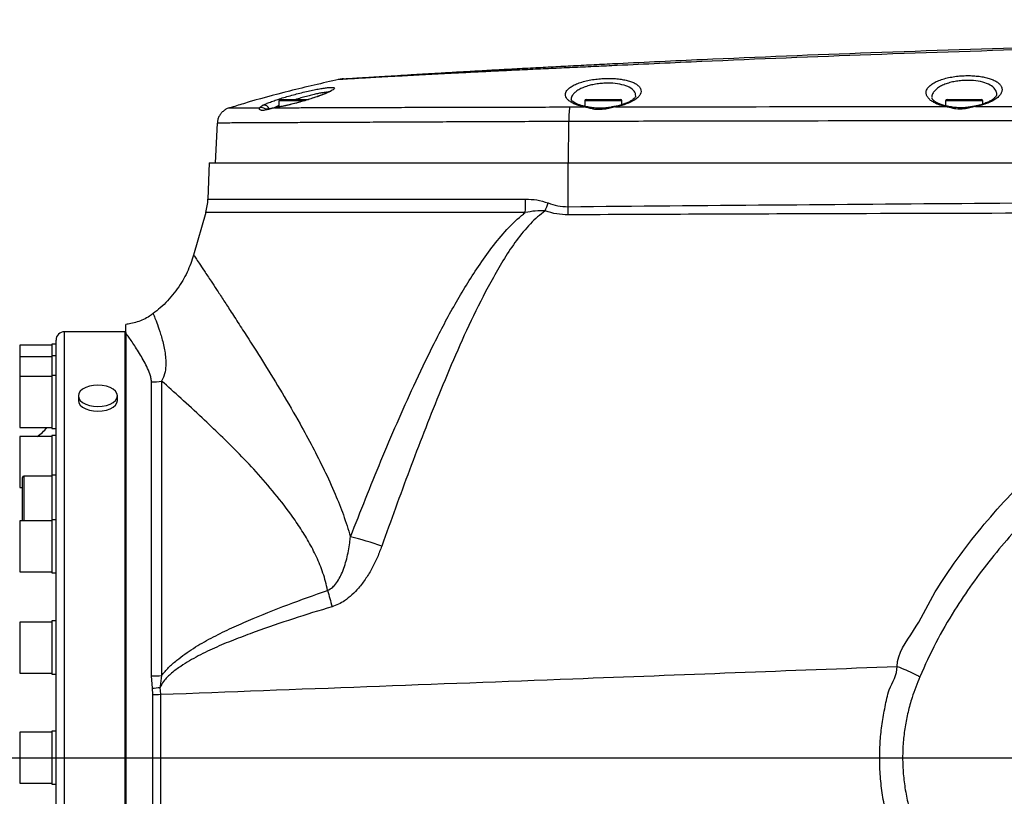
# Model space of a CAD drawing. Extents: x 0 to 16820, y 0 to 11880.
# Tile 61 of 77: x 10203 to 10555, y 6388 to 6666. Entities that reach past the tile are written whole.
import ezdxf

# ---------------------------------------------------------------- set-up
doc = ezdxf.new("R2010")
doc.units = 0
doc.header["$LTSCALE"] = 20
doc.layers.get('0').update_dxf_attribs({"linetype": 'CONTINUOUS'})
doc.styles.add('SLDTEXTSTYLE0', font='TXT', dxfattribs={"width": 0.605})
doc.dimstyles.new('SLDDIMSTYLE0', dxfattribs={"dimtxt": 100, "dimasz": 100, "dimexe": 0, "dimexo": 0.0625, "dimgap": 25, "dimtad": 1, "dimdec": 1, "dimrnd": 1e-09, "dimzin": 12, "dimtxsty": 'SLDTEXTSTYLE0', "dimsah": 1, "dimcen": 0, "dimazin": 3, "dimtfac": 1, "dimtofl": 0, "dimtmove": 0, "dimatfit": 3, "dimtolj": 1, "dimtzin": 12})
doc.dimstyles.new('SLDDIMSTYLE1', dxfattribs={"dimtxt": 100, "dimasz": 100, "dimexe": 0, "dimexo": 0.0625, "dimgap": 25, "dimtad": 1, "dimdec": 4, "dimlfac": 20, "dimzin": 12, "dimtxsty": 'SLDTEXTSTYLE0', "dimsah": 1, "dimcen": 0.09, "dimazin": 3, "dimtfac": 1, "dimtofl": 0, "dimtmove": 0, "dimatfit": 3, "dimtolj": 1, "dimtzin": 12})

# ---------------------------------------------------------------- blocks, each defined once
blk = doc.blocks.new('_D')
at = {"color": 7, "linetype": 'CONTINUOUS'}
for q in [(10380.8, 9036.16), (8366, 6401.82)]:
    blk.add_line((9334.36, 7667.96), q, dxfattribs=at)
blk.add_solid([(9334.36, 7667.96), (9407.03, 7738.27), (9383.2, 7756.5)], dxfattribs=at)
at = {"color": 7, "linetype": 'CONTINUOUS', "insert": (10032.55, 8792.98), "char_height": 100, "attachment_point": 1, "rotation": 52.5905, "style": 'SLDTEXTSTYLE0'}
blk.add_mtext('R1594', dxfattribs=at)
blk = doc.blocks.new('_D_1')
at = {"color": 7, "linetype": 'CONTINUOUS'}
blk.add_line((11867.49, 8642.4), (8366, 6401.82), dxfattribs=at)
blk.add_solid([(11867.49, 8642.4), (11775.17, 8601.13), (11791.34, 8575.86)], dxfattribs=at)
at = {"color": 7, "linetype": 'CONTINUOUS', "insert": (9875.65, 7520.81), "char_height": 100, "attachment_point": 1, "rotation": 32.6149, "style": 'SLDTEXTSTYLE0'}
blk.add_mtext('R4157', dxfattribs=at)
blk = doc.blocks.new('_D_2')
at = {"color": 7, "linetype": 'CONTINUOUS'}
for p, q in [((4232.76, 7130.62), (3693.35, 7225.73)), ((8406, 6401.82), (13110.72, 6401.82))]:
    blk.add_line(p, q, dxfattribs=at)
blk.add_arc((8366, 6401.82), 4714.73, 0, 170, dxfattribs=at)
for points in [[(3722.9, 7220.52), (3756.05, 7316.05), (3726.56, 7321.58)], [(13080.72, 6401.82), (13094.66, 6501.97), (13064.66, 6501.66)]]:
    blk.add_solid(points, dxfattribs=at)
at = {"color": 7, "linetype": 'CONTINUOUS', "insert": (8646.6, 11239.4), "char_height": 100, "attachment_point": 1, "rotation": 355, "style": 'SLDTEXTSTYLE0'}
blk.add_mtext('170°', dxfattribs=at)
blk = doc.blocks.new('_D_3')
at = {"color": 7, "linetype": 'CONTINUOUS'}
for p, q in [((8406, 6401.82), (13085.4, 6401.82)), ((4232.76, 5673.02), (3718.3, 5582.3))]:
    blk.add_line(p, q, dxfattribs=at)
blk.add_arc((8366, 6401.82), 4689.4, 190, 0, dxfattribs=at)
for points in [[(13055.4, 6401.82), (13039.33, 6301.99), (13069.33, 6301.67)], [(3747.84, 5587.51), (3751.51, 5486.46), (3781, 5491.99)]]:
    blk.add_solid(points, dxfattribs=at)
at = {"color": 7, "linetype": 'CONTINUOUS', "insert": (8621.93, 1846.3), "char_height": 100, "attachment_point": 1, "rotation": 5, "style": 'SLDTEXTSTYLE0'}
blk.add_mtext('170°', dxfattribs=at)

msp = doc.modelspace()

# ---------------------------------------------------------------- linework, layer by layer
at = {"color": 7, "linetype": 'CONTINUOUS'}
for p, q in [((10296.3102771, 6637.4197899), (10306.3702298, 6637.4197899)), ((10405.7842208, 6637.4197899), (10418.0541946, 6637.4197899)), ((10534.9620296, 6637.4197899), (10547.2320033, 6637.4197899)), ((10295.8103133, 6636.9197963), (10295.8103133, 6634.7592621)), ((10298.9639951, 6635.4255526), (10298.6156655, 6635.3434472)), ((10299.0878535, 6635.45458), (10298.9647103, 6635.42594)), ((10405.284257, 6636.9197963), (10405.284257, 6635.0013314)), ((10418.5541583, 6635.5676799), (10418.5541583, 6636.9197963)), ((10534.4618274, 6636.9197963), (10534.4618274, 6635.1774631)), ((10547.7319671, 6635.7859372), (10547.7319671, 6636.9197963)), ((10273.7405015, 6629.0089338), (10272.996874, 6614.8197947)), ((10270.8223773, 6614.8197947), (10270.3668786, 6601.777911)), ((10270.8223773, 6614.8197947), (10399.3700458, 6614.8197947)), ((10399.3700458, 6614.8197947), (10692.1804858, 6614.8197947)), ((10269.6042968, 6596.9631521), (10265.2324153, 6581.7164777)), ((10265.3380347, 6581.6872416), (10265.3388692, 6581.6859601)), ((10240.6968785, 6554.3197988), (10218.9969732, 6554.3197988)), ((10240.9969283, 6554.0197937), (10240.6968785, 6554.3197988)), ((10240.6968785, 6249.3197916), (10240.6968785, 6554.3197988)), ((10240.9969283, 6554.0197937), (10240.9969283, 6553.8316666)), ((10240.9969283, 6553.8316666), (10240.9969283, 6246.819794)), ((10214.4969417, 6549.5297907), (10202.9969407, 6549.5297907)), ((10215.9969522, 6549.8947947), (10214.4969417, 6549.8947947)), ((10214.4969417, 6549.8947947), (10214.4969417, 6549.5099871)), ((10214.4969417, 6549.5099871), (10214.4969417, 6545.6488131)), ((10215.9969522, 6252.3197977), (10215.9969522, 6551.3197927)), ((10215.9969522, 6545.6488131), (10214.4969417, 6545.6488131)), ((10214.4969417, 6545.6488131), (10214.4969417, 6538.6682747)), ((10214.4969417, 6545.2838092), (10202.9969407, 6545.2838092)), ((10214.4969417, 6538.3032708), (10202.9969407, 6538.3032708)), ((10215.9969522, 6538.6682747), (10214.4969417, 6538.6682747)), ((10214.4969417, 6538.6682747), (10214.4969417, 6537.1601878)), ((10214.4969417, 6537.1601878), (10214.4969417, 6519.6682735)), ((10223.9969684, 6531.3943921), (10223.9969684, 6529.7170578)), ((10237.9969073, 6529.7170578), (10237.9969073, 6531.3943921)), ((10202.9969407, 6520.0332774), (10214.4969417, 6520.0332774)), ((10214.4969417, 6519.6682735), (10215.9969522, 6519.6682735)), ((10215.9969522, 6517.1247347), (10214.4969417, 6517.1247347)), ((10214.4969417, 6517.1247347), (10214.4969417, 6513.845913)), ((10214.4969417, 6516.7597382), (10202.9969407, 6516.7597382)), ((10214.4969417, 6513.845913), (10214.4969417, 6503.0002965)), ((10203.9969875, 6486.6445063), (10203.9969875, 6502.135299)), ((10214.4969417, 6502.6353), (10204.4969512, 6502.6353)), ((10215.9969522, 6503.0002965), (10214.4969417, 6503.0002965)), ((10214.4969417, 6503.0002965), (10214.4969417, 6487.0095102)), ((10202.9969407, 6498.4897374), (10203.9969875, 6498.4897374)), ((10214.4969417, 6486.6445063), (10202.9969407, 6486.6445063)), ((10215.9969522, 6487.0095102), (10214.4969417, 6487.0095102)), ((10214.4969417, 6487.0095102), (10214.4969417, 6481.4559518)), ((10214.4969417, 6481.4559518), (10214.4969417, 6468.009509)), ((10202.9969407, 6468.3745129), (10214.4969417, 6468.3745129)), ((10214.4969417, 6468.009509), (10215.9969522, 6468.009509)), ((10214.4969417, 6450.3973535), (10202.9969407, 6450.3973535)), ((10215.9969522, 6450.7623537), (10214.4969417, 6450.7623537)), ((10214.4969417, 6450.7623537), (10214.4969417, 6442.6143429)), ((10214.4969417, 6442.6143429), (10214.4969417, 6431.7623524)), ((10202.9969407, 6432.1273527), (10214.4969417, 6432.1273527)), ((10214.4969417, 6431.7623524), (10215.9969522, 6431.7623524)), ((10214.4969417, 6410.9547956), (10202.9969407, 6410.9547956)), ((10215.9969522, 6411.3197949), (10214.4969417, 6411.3197949)), ((10214.4969417, 6411.3197949), (10214.4969417, 6400.4678043)), ((10214.4969417, 6400.4678043), (10214.4969417, 6392.3197955)), ((10202.9969407, 6392.6847948), (10214.4969417, 6392.6847948)), ((10214.4969417, 6392.3197955), (10215.9969522, 6392.3197955))]:
    msp.add_line(p, q, dxfattribs=at)
at = {"color": 8, "linetype": 'CONTINUOUS'}
for p, q in [((10290.0783731, 6635.3835462), (10291.4521409, 6636.0128967)), ((10295.8103133, 6635.263264), (10293.8102199, 6634.3929021)), ((10294.4905473, 6634.4890146), (10294.7078658, 6634.5585285)), ((10304.6395494, 6636.9197963), (10295.8103133, 6636.9197963)), ((10298.9654256, 6635.4203819), (10298.8886548, 6635.378301)), ((10399.8654796, 6634.7921042), (10405.073495, 6634.8172276)), ((10405.073495, 6634.8172276), (10403.0352546, 6635.3176682)), ((10418.5541583, 6636.9197963), (10405.284257, 6636.9197963)), ((10418.4902621, 6635.3114991), (10416.2877513, 6634.8131894)), ((10534.5943881, 6634.8996459), (10532.9616977, 6635.2915911)), ((10547.7319671, 6636.9197963), (10534.4618274, 6636.9197963)), ((10546.9077541, 6635.2910398), (10545.1227142, 6634.9013446)), ((10545.1227142, 6634.9013446), (10664.0337421, 6634.8972468)), ((10399.4894935, 6614.8197947), (10399.5638801, 6629.5684575)), ((10399.3173553, 6599.0785806), (10399.3700458, 6614.8197947)), ((10270.3668786, 6601.777911), (10384.104581, 6601.777911)), ((10383.9500858, 6596.9631521), (10269.6042968, 6596.9631521)), ((10218.9969732, 6249.3197916), (10218.9969732, 6554.3197988)), ((10202.9969407, 6549.5297907), (10202.9969407, 6545.2838092)), ((10202.9969407, 6545.2838092), (10202.9969407, 6538.3032708)), ((10202.9969407, 6538.3032708), (10202.9969407, 6520.0332774)), ((10250.1592351, 6431.1374536), (10250.1592351, 6536.3605766)), ((10253.8039399, 6536.6512834), (10253.8039399, 6431.2008003)), ((10202.9969407, 6516.7597382), (10202.9969407, 6498.4897374)), ((10204.4969512, 6502.6353), (10204.4969512, 6486.6445063)), ((10202.9969407, 6486.6445063), (10202.9969407, 6468.3745129)), ((10202.9969407, 6450.3973535), (10202.9969407, 6432.1273527)), ((10517.1121074, 6434.5019123), (10517.1128226, 6434.5018154)), ((10250.4898025, 6426.6862737), (10250.1592351, 6431.1374536)), ((10250.6181909, 6424.4836791), (10250.4898025, 6426.6862737)), ((10253.222437, 6426.9955306), (10253.3627464, 6424.508307)), ((10202.9969407, 6410.9547956), (10202.9969407, 6392.6847948))]:
    msp.add_line(p, q, dxfattribs=at)
at = {"color": 8, "linetype": 'CONTINUOUS', "flags": 128}
for points in [[(10416.2877513, 6634.8131894), (10416.1432697, 6634.9226086), (10416.00904, 6634.9419652), (10416.0052253, 6634.9411158)], [(10545.1227142, 6634.9013446), (10544.9820472, 6635.0244431), (10544.8523475, 6635.0518911), (10544.8440028, 6635.050237)]]:
    msp.add_lwpolyline(points, dxfattribs=at)
at = {"color": 7, "linetype": 'CONTINUOUS', "flags": 128}
for points in [[(10230.9969379, 6527.58193), (10232.5545264, 6527.6775061), (10234.0341521, 6527.9594807), (10235.3613092, 6528.413683), (10236.4697171, 6529.0173589), (10237.3037053, 6529.7402291), (10237.8214313, 6530.5460392), (10237.9969073, 6531.3943921), (10237.8214313, 6532.2427599), (10237.3037053, 6533.04857), (10236.4697171, 6533.7714402), (10235.3613092, 6534.3751161), (10234.0341521, 6534.8293184), (10232.5545264, 6535.1112781), (10230.9969379, 6535.2068691), (10229.4392301, 6535.1112781), (10227.9597236, 6534.8293184), (10226.6324474, 6534.3751161), (10225.5241586, 6533.7714402), (10224.6901704, 6533.04857), (10224.1724445, 6532.2427599), (10223.9969684, 6531.3943921), (10224.1724445, 6530.5460392), (10224.6901704, 6529.7402291), (10225.5241586, 6529.0173589), (10226.6324474, 6528.413683), (10227.9597236, 6527.9594807), (10229.4392301, 6527.6775061), (10230.9969379, 6527.58193)], [(10223.9969684, 6529.7170578), (10224.1724445, 6528.8687049), (10224.6901704, 6528.0628799), (10225.5241586, 6527.3400246), (10226.6324474, 6526.7363487), (10227.9597236, 6526.282139), (10229.4392301, 6526.0001718), (10230.9969379, 6525.9045808)], [(10230.9969379, 6525.9045808), (10232.5545264, 6526.0001718), (10234.0341521, 6526.282139), (10235.3613092, 6526.7363487), (10236.4697171, 6527.3400246), (10237.3037053, 6528.0628799), (10237.8214313, 6528.8687049), (10237.9969073, 6529.7170578)]]:
    msp.add_lwpolyline(points, dxfattribs=at)
at = {"color": 7, "linetype": 'CONTINUOUS'}
for centre, radius, start, end in [((8365.9969283, 6401.8197952), 4157, 190, 170), ((10296.3102606, 6636.9197952), 0.5, 90, 180), ((10405.7841602, 6636.9197952), 0.5, 90, 180), ((10418.0541602, 6636.9197952), 0.5, 0, 90), ((10534.9619283, 6636.9197952), 0.5, 90, 180), ((10547.2319283, 6636.9197952), 0.5, 0, 90), ((10250.3790754, 6602.4759026), 20, 344, 358), ((10218.9969283, 6551.3197952), 3, 90, 180), ((10200.9969283, 6529.3197952), 15, 303.139995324, 321.749458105), ((10204.4969283, 6502.135298), 0.5, 90, 180)]:
    msp.add_arc(centre, radius, start, end, dxfattribs=at)
at = {"color": 8, "linetype": 'CONTINUOUS'}
for centre, radius, start, end in [((10289.4976038, 6632.5350458), 2.0128844, 48.661504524, 105.837459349), ((10290.4242209, 6633.4398791), 1.9741967, 19.458955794, 100.089371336), ((10429.7713227, 6630.44489), 30.2201542, 171.729222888, 181.66190184), ((10403.4542762, 6634.4941241), 0.9240151, 72.823989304, 116.967125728), ((10405.4347324, 6634.374674), 0.5712671, 80.563144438, 129.223279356), ((10418.1682694, 6634.8584274), 0.5558357, 54.599038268, 105.664310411), ((10533.3945927, 6634.6123304), 0.805477, 73.521487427, 122.509489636), ((10534.9698676, 6634.5084088), 0.542265, 79.509123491, 133.822623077), ((10546.5858387, 6634.9446789), 0.4728587, 47.094945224, 102.722665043), ((10289.0131768, 6602.4193312), 95.0935675, 356.710736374, 359.613528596), ((10269.0178749, 6642.0942105), 129.9914925, 339.953293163, 341.300003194), ((10197.5083387, 6597.7656475), 201.8132874, 359.543105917, 0.372750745), ((10250.1619207, 6559.3198087), 22.9592322, 269.99329812, 279.127376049), ((10268.441137, 6283.0820434), 204.8310396, 71.741909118, 75.010868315), ((10623.4336227, 6541.5816563), 320.3126667, 194.441830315, 195.520153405), ((10250.1707842, 6535.3551976), 104.2177446, 269.993650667, 271.997804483), ((10237.8413537, 6550.677239), 124.6344363, 275.824654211, 277.088920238), ((10250.7732109, 6560.1483323), 135.6647418, 269.934529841, 271.093714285)]:
    msp.add_arc(centre, radius, start, end, dxfattribs=at)
for points, knots in [([(10760.9516097, 6658.2145391), (10739.8466187, 6658.1774805), (10697.6343282, 6658.1033592), (10634.3139553, 6657.0897575), (10570.9958458, 6655.6020853), (10508.6040096, 6653.5731299), (10457.2376604, 6651.505305), (10424.4475088, 6649.9624889), (10409.3079691, 6649.238979), (10401.6940618, 6648.890833), (10394.1220355, 6648.5527274), (10386.5352209, 6648.2033017), (10379.0197816, 6647.847374), (10371.5817472, 6647.4867779), (10364.3560247, 6647.127856), (10357.5262007, 6646.7806447), (10351.1459935, 6646.4492454), (10345.2431953, 6646.1365107), (10339.7489604, 6645.8399131), (10334.8094821, 6645.5685157), (10330.4341192, 6645.3245745), (10326.6478865, 6645.1107266), (10323.4133838, 6644.9258831), (10320.8188622, 6644.7760196), (10318.8520728, 6644.6614762), (10317.5613995, 6644.5859818), (10316.907104, 6644.5476549), (10316.9491364, 6644.5501098), (10316.9637633, 6644.5509641)], [0, 0, 0, 0, 0.1266578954, 0.2533296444, 0.3800339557, 0.5067475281, 0.6279499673, 0.688551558, 0.7037406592, 0.7189157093, 0.7343699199, 0.7498240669, 0.7658541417, 0.7819938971, 0.7984815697, 0.8150897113, 0.8309607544, 0.8470502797, 0.8632511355, 0.8796807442, 0.8954392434, 0.9114116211, 0.9274928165, 0.9437968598, 0.9595031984, 0.9754213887, 0.9914468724, 1, 1, 1, 1]), ([(10403.0352546, 6635.3176682), (10402.5889025, 6635.4692651), (10401.5999572, 6635.805146), (10400.3699207, 6636.4263625), (10399.3293026, 6637.1652417), (10398.6278309, 6637.9780828), (10398.3422761, 6638.7045025), (10398.2967718, 6639.6106451), (10398.6792006, 6640.547724), (10399.7538062, 6641.6014517), (10401.0725406, 6642.4506092), (10402.7593475, 6643.213127), (10404.7114127, 6643.8574832), (10406.8795651, 6644.366471), (10409.1261435, 6644.7277273), (10411.4175288, 6644.9412076), (10413.6464857, 6645.0164481), (10415.7964868, 6644.9553777), (10417.8099777, 6644.7713473), (10419.6563615, 6644.4638451), (10421.3153009, 6644.0430125), (10422.7356076, 6643.5117722), (10423.9113994, 6642.8729158), (10424.7778234, 6642.1395674), (10425.3518157, 6641.2688106), (10425.5028663, 6640.3088047), (10425.1772891, 6639.2878085), (10424.4357913, 6638.2997325), (10423.2633436, 6637.3501335), (10421.434844, 6636.281351), (10419.6078487, 6635.6795966), (10418.4902621, 6635.3114991)], [0, 0, 0, 0, 0.0263492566, 0.0583798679, 0.0904191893, 0.1246564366, 0.1588969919, 0.1765374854, 0.2307823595, 0.2673552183, 0.3039191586, 0.3396483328, 0.3753620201, 0.409041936, 0.4427090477, 0.474131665, 0.5055506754, 0.5357067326, 0.565866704, 0.5959184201, 0.6259786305, 0.6570362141, 0.6881029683, 0.7210169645, 0.7539366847, 0.7941996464, 0.8311184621, 0.8680371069, 0.9049557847, 0.9418607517, 1, 1, 1, 1]), ([(10532.9616977, 6635.2915911), (10532.2678424, 6635.5237974), (10531.0042799, 6635.9466625), (10529.600734, 6636.7277292), (10528.5445723, 6637.5458213), (10527.8193179, 6638.4516928), (10527.500121, 6639.2907932), (10527.4421895, 6640.309964), (10527.8230768, 6641.3591959), (10528.8778601, 6642.501478), (10530.2102621, 6643.4244785), (10531.9183676, 6644.2356359), (10533.8830272, 6644.9027322), (10536.0589489, 6645.4160252), (10538.3003094, 6645.7676956), (10540.583573, 6645.961906), (10542.8006182, 6646.0104728), (10544.9385974, 6645.9166019), (10546.9445348, 6645.6959573), (10548.7887328, 6645.3488722), (10550.4555243, 6644.8841767), (10551.8887932, 6644.3060849), (10553.0851265, 6643.6148134), (10553.9731725, 6642.8254907), (10554.5669543, 6641.895259), (10554.739317, 6640.8717581), (10554.4343182, 6639.7829528), (10553.6989929, 6638.7246309), (10552.5298144, 6637.70196), (10550.9800412, 6636.7650629), (10549.1094127, 6635.9336413), (10547.641512, 6635.5052029), (10546.9077541, 6635.2910398)], [0, 0, 0, 0, 0.03760416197, 0.0684799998, 0.09936583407, 0.13294862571, 0.16653796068, 0.1867117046, 0.23805080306, 0.2744023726, 0.3107398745, 0.34569433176, 0.38063104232, 0.41306284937, 0.44548309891, 0.47560152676, 0.50572155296, 0.53461255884, 0.56350610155, 0.59246495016, 0.62142886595, 0.65159583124, 0.68177243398, 0.71396081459, 0.74616145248, 0.78512119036, 0.82145046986, 0.85778189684, 0.89413379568, 0.93046967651, 0.9652439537, 1, 1, 1, 1]), ([(10552.7227832, 6639.1069739), (10552.7286362, 6639.1294055), (10552.8327901, 6639.5285765), (10552.5885327, 6640.5216691), (10551.606527, 6641.9563843), (10549.3169179, 6643.2413435), (10546.2600279, 6644.0691356), (10543.2435556, 6644.3357155), (10540.7287659, 6644.274866), (10538.7783824, 6644.0817215), (10536.8439507, 6643.7322338), (10534.9904198, 6643.2225647), (10533.298227, 6642.5571347), (10531.8527891, 6641.7522398), (10530.7078731, 6640.8302993), (10529.8389508, 6639.6927014), (10529.5227276, 6638.8319261), (10529.5500766, 6638.330514), (10529.5504047, 6638.324499)], [0, 0, 0, 0, 0.0038944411, 0.0693014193, 0.1767919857, 0.2769992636, 0.3726317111, 0.4676506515, 0.5165283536, 0.5670416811, 0.6198065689, 0.6744549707, 0.7317036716, 0.7909349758, 0.8509107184, 0.9127456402, 0.9989532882, 1, 1, 1, 1]), ([(10313.5895444, 6641.7254953), (10313.921536, 6641.750645), (10314.6242182, 6641.8038759), (10315.2906871, 6641.754531), (10315.6841775, 6641.6054419), (10315.6764609, 6641.3375673), (10315.2641062, 6640.9584944), (10314.5028985, 6640.5000561), (10313.4027279, 6639.9663453), (10311.9960387, 6639.3702716), (10310.3014186, 6638.7250542), (10308.3458125, 6638.0426313), (10306.1852337, 6637.34892), (10303.8757204, 6636.663547), (10301.5007999, 6636.0162972), (10299.8316647, 6635.5995771), (10298.973231, 6635.3981467), (10298.8886548, 6635.378301)], [0, 0, 0, 0, 0.0598042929, 0.1265797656, 0.1933650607, 0.2679906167, 0.3380730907, 0.4081742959, 0.4781125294, 0.5480655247, 0.6203936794, 0.6927223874, 0.7673299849, 0.8419396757, 0.9168831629, 0.9918110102, 1, 1, 1, 1]), ([(10423.5108806, 6638.5996787), (10423.4990728, 6638.9481659), (10423.467916, 6639.8677041), (10422.4084727, 6641.2011191), (10420.1812692, 6642.3871871), (10417.1255711, 6643.1283055), (10414.1051759, 6643.333916), (10411.5814792, 6643.2365222), (10409.6283882, 6643.0234743), (10407.6949153, 6642.6632261), (10405.8539756, 6642.1565488), (10404.1793164, 6641.5125048), (10402.7548692, 6640.7551403), (10401.6259341, 6639.9061945), (10400.7281815, 6638.8567261), (10400.3959975, 6637.9659062), (10400.4413346, 6637.4017391), (10400.4496051, 6637.2988223)], [0, 0, 0, 0, 0.0640376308, 0.1689733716, 0.2674714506, 0.362268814, 0.4570739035, 0.505844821, 0.5562466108, 0.6086458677, 0.6628832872, 0.7188606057, 0.7767026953, 0.8343745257, 0.8937671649, 0.980620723, 1, 1, 1, 1]), ([(10313.3059455, 6639.993429), (10313.26483, 6640.0043175), (10313.0831977, 6640.0524183), (10312.27001, 6639.9631366), (10311.1139247, 6639.8062454), (10309.6393158, 6639.5244077), (10307.9619271, 6639.1489541), (10306.0973138, 6638.6805796), (10304.1386381, 6638.1365082), (10302.6724477, 6637.7066891), (10301.906344, 6637.4577918), (10301.7893745, 6637.4197899)], [0, 0, 0, 0, 0.0369039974, 0.1630273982, 0.2931847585, 0.4245141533, 0.5601026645, 0.6962539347, 0.8366637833, 0.9750616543, 1, 1, 1, 1]), ([(10278.1105949, 6634.4296633), (10278.0843554, 6634.4296109), (10278.0013476, 6634.4294453), (10278.8479715, 6634.4307029), (10280.419277, 6634.4372591), (10282.5813795, 6634.4471656), (10285.3503167, 6634.4589512), (10287.746946, 6634.4673238), (10288.948269, 6634.4715206)], [0, 0, 0, 0, 0.09749966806, 0.30843748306, 0.47921804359, 0.65081632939, 0.82496986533, 1, 1, 1, 1]), ([(10294.4905473, 6634.4890146), (10293.9252766, 6634.3582226), (10292.7245054, 6634.0803888), (10290.980488, 6633.5910113), (10289.8582945, 6633.4736893), (10288.9872305, 6633.6617702), (10288.6533445, 6634.0567211), (10288.8775656, 6634.3720791), (10288.948269, 6634.4715206)], [0, 0, 0, 0, 0.1473270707, 0.3129581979, 0.5600442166, 0.6298807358, 0.8832906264, 1, 1, 1, 1]), ([(10288.948269, 6634.4715206), (10288.9654794, 6634.5250228), (10289.0114356, 6634.6678877), (10289.3255252, 6634.9607857), (10289.8251729, 6635.2413621), (10290.0783731, 6635.3835462)], [0, 0, 0, 0, 0.2279829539, 0.6087746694, 1, 1, 1, 1]), ([(10298.8886548, 6635.378301), (10298.4324845, 6635.2737992), (10296.8637101, 6634.9144166), (10295.4752612, 6634.6655298), (10294.4905473, 6634.4890146)], [0, 0, 0, 0, 0.2907813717, 1, 1, 1, 1]), ([(10294.4905473, 6634.4890146), (10296.1455777, 6634.4941976), (10299.4556257, 6634.5045635), (10305.2557288, 6634.5246011), (10311.6588703, 6634.5474403), (10318.9315158, 6634.5705744), (10327.0401312, 6634.594979), (10336.0786128, 6634.6236203), (10345.7573143, 6634.6530982), (10355.9245032, 6634.6829845), (10366.4043522, 6634.7055344), (10377.2156907, 6634.7465617), (10388.3823872, 6634.7394117), (10396.0378822, 6634.7745405), (10399.8654796, 6634.7921042)], [0, 0, 0, 0, 0.0759237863, 0.1518469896, 0.2294874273, 0.3071282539, 0.3924692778, 0.4778124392, 0.5656206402, 0.653428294, 0.7388331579, 0.8242393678, 0.9121231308, 1, 1, 1, 1]), ([(10416.2877513, 6634.8131894), (10415.6655446, 6634.6442079), (10414.3974536, 6634.2998145), (10412.0086327, 6633.8109954), (10409.803567, 6633.7734855), (10407.3104098, 6634.1452846), (10406.0132091, 6634.5349485), (10405.073495, 6634.8172276)], [0, 0, 0, 0, 0.17401859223, 0.35465930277, 0.60617255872, 0.71470476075, 1, 1, 1, 1]), ([(10416.2877513, 6634.8131894), (10429.8126379, 6634.8327698), (10469.2453372, 6634.8898577), (10508.6831897, 6634.8957648), (10534.5943881, 6634.8996459)], [0, 0, 0, 0, 0.3429865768, 1, 1, 1, 1]), ([(10545.1227142, 6634.9013446), (10544.4777772, 6634.7283115), (10543.2002292, 6634.3855522), (10540.8155492, 6633.9487146), (10538.6375856, 6633.9710797), (10536.4259168, 6634.3584842), (10535.3241075, 6634.6840358), (10534.5943881, 6634.8996459)], [0, 0, 0, 0, 0.1906498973, 0.3776561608, 0.6433098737, 0.763767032, 1, 1, 1, 1]), ([(10399.5638801, 6629.5684575), (10395.7489319, 6629.5504706), (10388.0924041, 6629.5143713), (10376.7086196, 6629.4829388), (10365.4394701, 6629.4292408), (10354.5409141, 6629.3860747), (10344.1095179, 6629.3400075), (10334.2095353, 6629.2947646), (10324.7525966, 6629.2500683), (10315.970558, 6629.2103491), (10307.9150623, 6629.1729734), (10300.6087937, 6629.1351115), (10294.0176692, 6629.1032337), (10288.30288, 6629.0772523), (10283.5001917, 6629.054667), (10279.6296403, 6629.0339974), (10276.6517529, 6629.0162227), (10274.7204796, 6629.0051864), (10273.7720293, 6629.0021272), (10273.8399702, 6629.0024251), (10273.8630487, 6629.0025263)], [0, 0, 0, 0, 0.056145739, 0.1126834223, 0.17044949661, 0.22863992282, 0.28478383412, 0.34172863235, 0.39907783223, 0.45726275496, 0.51345526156, 0.57003888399, 0.62785167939, 0.68609133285, 0.74228095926, 0.79927205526, 0.85667078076, 0.91490609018, 0.97109498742, 1, 1, 1, 1]), ([(10686.1089183, 6629.6917348), (10647.8454777, 6629.7213655), (10571.3185109, 6629.7806269), (10485.2973099, 6629.7672131), (10428.0455204, 6629.6301349), (10409.0577864, 6629.5890167), (10399.5638801, 6629.5684575)], [0, 0, 0, 0, 0.4006036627, 0.8012082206, 0.9006036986, 1, 1, 1, 1]), ([(10384.104581, 6601.777911), (10385.4503018, 6601.7370425), (10388.1830804, 6601.6540502), (10390.8125387, 6600.8336574), (10392.1471549, 6600.4172562)], [0, 0, 0, 0, 0.492436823, 1, 1, 1, 1]), ([(10392.1471549, 6600.4172562), (10393.2853357, 6600.0277928), (10395.6035749, 6599.2345364), (10398.0646095, 6599.1311882), (10399.3173553, 6599.0785806)], [0, 0, 0, 0, 0.4909678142, 1, 1, 1, 1]), ([(10399.3173553, 6599.0785806), (10447.817328, 6599.5081242), (10544.8174767, 6600.3672133), (10641.8186848, 6600.9600737), (10690.3193904, 6601.2565045)], [0, 0, 0, 0, 0.4999989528, 1, 1, 1, 1]), ([(10321.41778, 6480.9436871), (10324.9988448, 6490.0167363), (10332.1604233, 6508.1614385), (10342.0985767, 6530.8923665), (10350.8297525, 6549.2697153), (10358.2046898, 6563.3419267), (10365.1487035, 6574.7820412), (10371.3403723, 6583.7090126), (10376.5933474, 6590.1939832), (10380.9382497, 6594.523878), (10383.5223344, 6596.616718), (10383.9500858, 6596.9631521)], [0, 0, 0, 0, 0.2204836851, 0.4409334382, 0.5605531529, 0.6801866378, 0.7996513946, 0.8623804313, 0.9251406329, 0.9876083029, 1, 1, 1, 1]), ([(10391.1336375, 6597.5349395), (10390.1960265, 6596.8445639), (10388.3194842, 6595.4628406), (10384.8122909, 6591.9875138), (10380.7410189, 6587.0726627), (10376.4228129, 6580.5612246), (10371.2392189, 6571.5863202), (10365.3174625, 6560.1006633), (10358.9485374, 6546.0055683), (10351.2826526, 6527.5870682), (10342.4077852, 6504.8179378), (10335.8788726, 6486.6734709), (10332.6142741, 6477.6008426)], [0, 0, 0, 0, 0.0257694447, 0.0515751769, 0.1092892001, 0.1672449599, 0.225189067, 0.3400510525, 0.4550208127, 0.5699850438, 0.7849831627, 1, 1, 1, 1]), ([(10391.1336375, 6597.5349395), (10389.9382741, 6597.5673879), (10387.5201787, 6597.6330276), (10385.1490624, 6597.1881225), (10383.9500858, 6596.9631521)], [0, 0, 0, 0, 0.4943408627, 1, 1, 1, 1]), ([(10399.3152095, 6596.1563437), (10397.9396168, 6596.2108222), (10395.1467654, 6596.3214295), (10392.4845857, 6597.1264329), (10391.1336375, 6597.5349395)], [0, 0, 0, 0, 0.4925405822, 1, 1, 1, 1]), ([(10690.2843429, 6596.8997179), (10677.0137403, 6596.8850994), (10610.6607862, 6596.8120071), (10513.6713863, 6596.6404178), (10429.9511943, 6596.286027), (10399.3152095, 6596.1563437)], [0, 0, 0, 0, 0.1368274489, 0.6841366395, 1, 1, 1, 1]), ([(10265.3388692, 6581.6859601), (10265.3273165, 6581.7033414), (10265.2960324, 6581.750409), (10265.9353854, 6580.7888368), (10267.1690335, 6578.9316475), (10269.0268212, 6576.1307964), (10271.1821423, 6572.8722397), (10273.4719416, 6569.3981937), (10275.7557577, 6565.9199378), (10278.457161, 6561.7848748), (10281.5207251, 6557.0619842), (10285.5706565, 6550.7557066), (10290.6748946, 6542.6772917), (10296.8820195, 6532.5449875), (10302.7129043, 6522.5512105), (10307.7927456, 6513.2475801), (10312.0434637, 6504.8679181), (10315.7514512, 6496.7261516), (10318.9555132, 6488.7691883), (10320.5960043, 6483.5554297), (10321.41778, 6480.9436871)], [0, 0, 0, 0, 0.0330496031, 0.0894966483, 0.1464542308, 0.2049260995, 0.2638700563, 0.3040877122, 0.3481522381, 0.3923566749, 0.4429565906, 0.4937181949, 0.5723844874, 0.6552494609, 0.7385470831, 0.7967096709, 0.8523707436, 0.9081863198, 0.9540075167, 1, 1, 1, 1]), ([(10250.8133365, 6560.7123224), (10250.8213836, 6560.6933593), (10250.8395703, 6560.6505024), (10251.3783481, 6559.3400414), (10252.2732556, 6557.0225889), (10253.4458471, 6553.6233456), (10254.6193296, 6549.3276291), (10255.3227762, 6545.0795676), (10255.3002731, 6541.4136348), (10254.9328222, 6538.8466296), (10254.1123983, 6537.2511447), (10253.8039399, 6536.6512834)], [0, 0, 0, 0, 0.1119431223, 0.2529930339, 0.3952722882, 0.5411059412, 0.6880665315, 0.822257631, 0.8901694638, 0.9587065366, 1, 1, 1, 1]), ([(10517.1128226, 6434.5018154), (10517.1128226, 6434.5018564), (10517.1128132, 6439.2468513), (10523.6725683, 6447.2034553), (10529.4758929, 6459.7667352), (10537.489243, 6471.4985193), (10545.9330868, 6482.7597556), (10555.1948718, 6493.4576126), (10565.06281, 6503.5848633), (10576.4913609, 6514.0208215), (10589.6178396, 6524.5620633), (10604.5426855, 6535.0014745), (10620.1300431, 6544.4753488), (10636.2229637, 6553.0587332), (10647.3281798, 6557.9756252), (10652.8721763, 6560.4302584)], [0, 0, 0, 0, 0.0000006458, 0.0747758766, 0.1495582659, 0.2237835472, 0.2982288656, 0.372792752, 0.4473193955, 0.5216125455, 0.6170601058, 0.712788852, 0.8086615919, 0.9044791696, 1, 1, 1, 1]), ([(10250.1592351, 6536.3605766), (10250.116178, 6536.844678), (10250.029734, 6537.8165871), (10249.4442231, 6539.6713227), (10248.1163177, 6542.761393), (10245.7940594, 6546.7879503), (10243.0826758, 6550.9134996), (10241.6940649, 6552.8563036), (10240.9969283, 6553.8316666)], [0, 0, 0, 0, 0.05802228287, 0.11648878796, 0.23449464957, 0.47308585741, 0.73546864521, 1, 1, 1, 1]), ([(10657.4567271, 6549.5663582), (10653.0147433, 6547.6844243), (10644.1283039, 6543.9195092), (10631.1552995, 6537.4984225), (10618.3907806, 6530.4483134), (10605.9123655, 6522.689283), (10593.7791838, 6514.2131532), (10581.6411189, 6504.6701893), (10569.6617838, 6493.9509082), (10559.2709159, 6483.2105625), (10550.7593344, 6473.1748177), (10543.8837738, 6464.0972902), (10537.190861, 6454.0652519), (10530.769582, 6443.0261474), (10527.0601725, 6434.878274), (10525.1999808, 6430.792285)], [0, 0, 0, 0, 0.0790963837, 0.1582367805, 0.2373266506, 0.3183230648, 0.3993752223, 0.4803572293, 0.5720198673, 0.6636703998, 0.7262865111, 0.7889484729, 0.8515519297, 0.9255563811, 1, 1, 1, 1]), ([(10313.242407, 6461.6966507), (10313.0049323, 6462.7668463), (10312.3043395, 6465.9241156), (10310.559035, 6470.9203199), (10307.9477577, 6476.5492437), (10304.9055883, 6481.8445569), (10300.6842587, 6488.2006009), (10295.2283411, 6495.4320521), (10288.5156364, 6503.2873985), (10281.6673313, 6510.5509217), (10274.8538388, 6517.2772509), (10267.7977919, 6523.9699942), (10260.631981, 6530.5933182), (10256.0798007, 6534.6320973), (10253.8039399, 6536.6512834)], [0, 0, 0, 0, 0.0283729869, 0.0837054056, 0.1392734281, 0.195006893, 0.2505662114, 0.3512875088, 0.4522857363, 0.5534550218, 0.6545842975, 0.7554170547, 0.8777208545, 1, 1, 1, 1]), ([(10313.242407, 6461.6966507), (10313.8736537, 6462.0457663), (10314.7727689, 6462.5430285), (10316.025779, 6463.8718883), (10317.1404184, 6465.4482793), (10318.7460506, 6468.6005342), (10320.1948309, 6473.0553304), (10321.0469849, 6477.552587), (10321.3368871, 6480.2038826), (10321.41778, 6480.9436871)], [0, 0, 0, 0, 0.0969520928, 0.13809353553, 0.24774900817, 0.36040360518, 0.62467199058, 0.8952703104, 1, 1, 1, 1]), ([(10332.6142741, 6477.6008426), (10332.1144267, 6476.2757636), (10331.1148672, 6473.6259643), (10329.2352533, 6469.7521323), (10327.0197397, 6466.0017363), (10324.5764488, 6462.7500419), (10321.9853631, 6460.0474956), (10319.558902, 6458.1282875), (10317.1407618, 6456.7032725), (10315.5862896, 6456.1519), (10314.8007108, 6455.8732545)], [0, 0, 0, 0, 0.14678190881, 0.29352409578, 0.44500572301, 0.59634199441, 0.71211868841, 0.82998347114, 0.91407927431, 1, 1, 1, 1]), ([(10253.8039399, 6431.2008003), (10254.609274, 6432.1932304), (10256.2369517, 6434.1990516), (10260.0634109, 6437.4790585), (10265.1191274, 6441.0713127), (10271.5050107, 6444.7271225), (10278.122615, 6447.9468158), (10287.2439356, 6451.9747768), (10298.9110118, 6456.6812597), (10308.4649058, 6460.0247244), (10313.242407, 6461.6966507)], [0, 0, 0, 0, 0.0566575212, 0.1145117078, 0.2229123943, 0.3317042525, 0.4408892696, 0.5498279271, 0.7748878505, 1, 1, 1, 1]), ([(10314.8007108, 6455.8732545), (10310.1787995, 6454.4604372), (10300.9355718, 6451.6349844), (10289.4812718, 6447.6736236), (10280.3541084, 6444.2815354), (10273.5371075, 6441.5227439), (10266.9064727, 6438.356883), (10261.4899638, 6435.2097835), (10257.3224273, 6432.1561961), (10254.6741919, 6429.6798467), (10253.6190761, 6427.7289221), (10253.222437, 6426.9955306)], [0, 0, 0, 0, 0.2101266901, 0.4202263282, 0.5266491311, 0.6332602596, 0.7395463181, 0.8455244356, 0.9040950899, 0.9639474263, 1, 1, 1, 1]), ([(10253.3627464, 6424.508307), (10302.5939178, 6426.360975), (10390.5010668, 6429.6690978), (10478.4276011, 6433.025303), (10517.1121074, 6434.5019123)], [0, 0, 0, 0, 0.560036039, 1, 1, 1, 1]), ([(10517.5085975, 6368.0732808), (10516.5601687, 6370.6195054), (10514.8599699, 6375.1839893), (10513.0522993, 6382.0258811), (10511.7981713, 6388.4819487), (10511.0287999, 6395.0997033), (10510.7744427, 6401.600933), (10511.0056015, 6407.9061124), (10511.6277924, 6414.0088035), (10512.8041382, 6420.0723753), (10514.1059292, 6427.0575001), (10517.1121111, 6431.5198984), (10517.1121074, 6434.5018937), (10517.1121074, 6434.5019123)], [0, 0, 0, 0, 0.1204651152, 0.2159515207, 0.3119905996, 0.4098747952, 0.5084392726, 0.5973129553, 0.6867015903, 0.7776401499, 0.8690794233, 0.9999991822, 1, 1, 1, 1]), ([(10517.1128226, 6434.5018154), (10518.1586928, 6434.091834), (10520.2504043, 6433.2718824), (10522.6470053, 6432.150576), (10524.2443188, 6431.3312125), (10524.8769698, 6430.974441), (10525.1999808, 6430.792285)], [0, 0, 0, 0, 0.3511543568, 0.7022990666, 0.8480035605, 1, 1, 1, 1]), ([(10253.8039399, 6431.2008003), (10253.5913949, 6429.9641794), (10253.3514905, 6428.5683778), (10253.235648, 6427.1565401), (10253.222437, 6426.9955306)], [0, 0, 0, 0, 0.8859574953, 1, 1, 1, 1]), ([(10525.1999808, 6430.792285), (10524.2242781, 6428.3290378), (10522.593471, 6424.2119224), (10520.9491022, 6418.1767476), (10519.8788828, 6412.847566), (10519.2186733, 6407.3777403), (10518.9891962, 6401.7480802), (10519.227526, 6396.0193725), (10519.954636, 6390.2049714), (10521.1793915, 6384.411422), (10522.975419, 6378.2394659), (10524.658556, 6374.1531996), (10525.5866958, 6371.8998915)], [0, 0, 0, 0, 0.1317772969, 0.2202549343, 0.3092630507, 0.4000559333, 0.4915122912, 0.5863935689, 0.6820411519, 0.779994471, 0.8786813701, 1, 1, 1, 1]), ([(10250.7419301, 6342.4248582), (10250.7416123, 6342.5023338), (10250.7297098, 6345.4041127), (10250.7053464, 6351.2164635), (10250.675315, 6360.4657689), (10250.649699, 6370.3892791), (10250.6300963, 6380.6541313), (10250.6168124, 6390.7372325), (10250.6087037, 6401.2731915), (10250.6073254, 6412.5655096), (10250.6145618, 6420.5030238), (10250.6181909, 6424.4836791)], [0, 0, 0, 0, 0.0030068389, 0.1126184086, 0.2226166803, 0.3502199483, 0.4784349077, 0.5956668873, 0.7133718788, 0.8562562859, 1, 1, 1, 1]), ([(10253.3627464, 6424.508307), (10253.3627464, 6424.5082871), (10253.3627463, 6420.5184441), (10253.3744699, 6412.6155646), (10253.3727059, 6401.3079645), (10253.3673029, 6390.7395439), (10253.3545356, 6380.6649075), (10253.3350396, 6370.3648444), (10253.3063722, 6360.446619), (10253.2826873, 6350.9497598), (10253.2424642, 6345.4856837), (10253.2424642, 6342.3721007), (10253.2424642, 6342.3720895)], [0, 0, 0, 0, 0.0000007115, 0.1428848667, 0.2866325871, 0.4038684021, 0.5215795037, 0.6491808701, 0.7773961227, 0.8884959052, 0.9999995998, 1, 1, 1, 1])]:
    msp.add_open_spline(points, degree=3, knots=knots, dxfattribs=at)
at = {"color": 7, "linetype": 'CONTINUOUS'}
for points, knots in [([(10319.2019178, 6644.864261), (10319.1883459, 6644.863402), (10319.1464698, 6644.8607516), (10319.7733697, 6644.900393), (10321.0599519, 6644.9815603), (10323.0283569, 6645.1053007), (10325.6109752, 6645.2668055), (10328.7846389, 6645.4639525), (10332.5870663, 6645.6982572), (10336.9407488, 6645.9639501), (10341.8141715, 6646.2581257), (10347.1559892, 6646.5766761), (10353.0220316, 6646.9217549), (10359.2850901, 6647.2846911), (10365.9112939, 6647.6625194), (10372.8345403, 6648.0505724), (10380.1193208, 6648.4514588), (10387.4846718, 6648.8489088), (10394.8482431, 6649.2383872), (10402.1616239, 6649.6177147), (10409.5924728, 6649.9952091), (10424.6554577, 6650.7442486), (10457.3569675, 6652.2820529), (10508.658555, 6654.3609265), (10570.9980398, 6656.3381296), (10634.3139358, 6657.7620279), (10697.6478033, 6658.6542773), (10739.8799517, 6658.7646206), (10760.9969093, 6658.8197945)], [0, 0, 0, 0, 0.007523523, 0.0232138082, 0.0390167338, 0.0550512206, 0.0705278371, 0.0862259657, 0.1020364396, 0.1180773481, 0.1335823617, 0.1493078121, 0.1651457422, 0.1812127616, 0.1967671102, 0.2125434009, 0.2284324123, 0.2445515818, 0.2593927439, 0.2742345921, 0.2893849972, 0.3045474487, 0.365691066, 0.4878984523, 0.6158975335, 0.7439072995, 0.8719482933, 1, 1, 1, 1]), ([(10317.2676278, 6644.6303724), (10311.3680683, 6643.2785138), (10299.9087301, 6640.6526561), (10286.8726985, 6637.1491947), (10279.7729972, 6634.9274505), (10278.116913, 6634.409204)], [0, 0, 0, 0, 0.4486097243, 0.8713820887, 1, 1, 1, 1]), ([(10318.8525153, 6644.8397635), (10318.8322573, 6644.8381328), (10318.7069203, 6644.8280433), (10318.0373523, 6644.7595135), (10317.4380693, 6644.6873284), (10316.9616176, 6644.563208), (10316.9606639, 6644.5629595)], [0, 0, 0, 0, 0.0381178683, 0.2358367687, 0.9984704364, 1, 1, 1, 1]), ([(10291.4521409, 6636.0128967), (10291.5115689, 6636.0404715), (10291.9588102, 6636.2479925), (10293.1524943, 6636.6929483), (10294.9315058, 6637.3232015), (10296.9845143, 6637.9806125), (10299.2096591, 6638.6418366), (10301.5464012, 6639.284896), (10303.9118127, 6639.8897871), (10306.2289707, 6640.4360583), (10308.4055312, 6640.9046656), (10310.3911719, 6641.2858398), (10312.0757927, 6641.5559277), (10313.1458676, 6641.7006332), (10313.5441778, 6641.7229531), (10313.5895444, 6641.7254953)], [0, 0, 0, 0, 0.01342197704, 0.101010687, 0.18860551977, 0.27879131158, 0.36897627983, 0.4601113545, 0.55123285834, 0.64117150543, 0.73109306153, 0.81820727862, 0.90530464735, 0.98921442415, 1, 1, 1, 1]), ([(10314.5520402, 6640.670806), (10314.5549805, 6640.6734124), (10314.5652939, 6640.6825544), (10314.385209, 6640.5509278), (10313.9819309, 6640.3208766), (10313.2726484, 6639.9685227), (10312.2699634, 6639.5279618), (10310.9862316, 6639.0161538), (10309.4528494, 6638.454211), (10307.7238023, 6637.86604), (10305.8423801, 6637.2708642), (10303.8655999, 6636.6863198), (10301.8473011, 6636.1346826), (10300.2354099, 6635.7185374), (10299.3361665, 6635.5116962), (10299.0878535, 6635.45458)], [0, 0, 0, 0, 0.0211555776, 0.0742045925, 0.1402541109, 0.2180170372, 0.3023400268, 0.3927531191, 0.4858765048, 0.5808012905, 0.6764974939, 0.7726664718, 0.8683243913, 0.9636396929, 1, 1, 1, 1]), ([(10403.7285758, 6635.3850661), (10403.3603283, 6635.5054879), (10402.5686903, 6635.764364), (10401.6517156, 6636.2146033), (10400.9476408, 6636.6764338), (10400.5634083, 6637.0558607), (10400.4414007, 6637.2779616), (10400.4404773, 6637.293318), (10400.4400684, 6637.3001187)], [0, 0, 0, 0, 0.154655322, 0.3324693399, 0.512532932, 0.6861671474, 0.8610170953, 1, 1, 1, 1]), ([(10423.5106422, 6638.5996638), (10423.5109812, 6638.5968153), (10423.5126677, 6638.582647), (10423.4709598, 6638.4281255), (10423.2171272, 6638.0398755), (10422.6865253, 6637.5249173), (10421.8545957, 6636.9431656), (10420.7611697, 6636.3646187), (10419.480705, 6635.8323492), (10418.4837421, 6635.5383345), (10418.0215312, 6635.4020236)], [0, 0, 0, 0, 0.0349608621, 0.173892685, 0.3089108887, 0.4511380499, 0.5901385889, 0.7316415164, 0.8755839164, 1, 1, 1, 1]), ([(10533.6264087, 6635.4012935), (10533.354787, 6635.4785818), (10532.6043084, 6635.692126), (10531.619868, 6636.1196992), (10530.688547, 6636.6436404), (10530.0484835, 6637.1567184), (10529.6890898, 6637.5944097), (10529.5855904, 6637.8320153), (10529.5684724, 6637.9131365), (10529.5639945, 6637.9343568)], [0, 0, 0, 0, 0.0946108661, 0.2614056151, 0.427747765, 0.5966958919, 0.761473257, 0.9376045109, 1, 1, 1, 1]), ([(10552.7256442, 6639.1061543), (10552.7266003, 6639.0888476), (10552.7299173, 6639.0288066), (10552.6338529, 6638.7688604), (10552.3072726, 6638.2990949), (10551.692078, 6637.7187348), (10550.7809174, 6637.0917927), (10549.6245343, 6636.4787599), (10548.1996239, 6635.918248), (10547.1353228, 6635.5549132), (10546.5138732, 6635.416759), (10546.4821769, 6635.4097126)], [0, 0, 0, 0, 0.0544962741, 0.1890599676, 0.3184621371, 0.455603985, 0.5881371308, 0.7235017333, 0.8583635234, 0.9927759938, 1, 1, 1, 1]), ([(10278.102727, 6634.4541608), (10277.9224929, 6634.4010958), (10277.3949525, 6634.2457761), (10276.497264, 6633.7866935), (10275.551584, 6633.052784), (10274.7453435, 6632.0973067), (10274.1630538, 6631.021021), (10273.8128606, 6629.9588564), (10273.785165, 6629.2693471), (10273.7747146, 6629.0091722)], [0, 0, 0, 0, 0.0757258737, 0.2216475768, 0.4035245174, 0.5552656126, 0.7223908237, 0.8952487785, 1, 1, 1, 1]), ([(10294.7215749, 6634.5507501), (10294.4978175, 6634.5157675), (10293.8088742, 6634.4080569), (10292.8372414, 6634.1917301), (10291.8873301, 6634.0068207), (10291.2243769, 6633.9314861), (10290.7761666, 6633.9415212), (10290.7322803, 6633.9532547), (10290.7112552, 6633.958876)], [0, 0, 0, 0, 0.0944251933, 0.2907327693, 0.4857556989, 0.667253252, 0.8405877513, 1, 1, 1, 1]), ([(10298.6156655, 6635.3434472), (10298.48067, 6635.3113631), (10297.7552826, 6635.1389618), (10296.5110954, 6634.8859002), (10295.3446178, 6634.661831), (10294.7866371, 6634.5732439), (10294.7077466, 6634.560719)], [0, 0, 0, 0, 0.0945998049, 0.5083244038, 0.9304841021, 1, 1, 1, 1]), ([(10405.5415107, 6634.9465398), (10405.1309119, 6635.0252556), (10404.4698581, 6635.151986), (10403.9308744, 6635.3206013), (10403.7266685, 6635.384485)], [0, 0, 0, 0, 0.6211277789, 1, 1, 1, 1]), ([(10416.0054637, 6634.9398641), (10415.5686494, 6634.8617434), (10414.5262123, 6634.6753119), (10412.8215206, 6634.401582), (10410.9349426, 6634.2806377), (10409.0683887, 6634.3479885), (10407.2391459, 6634.6059344), (10406.1015491, 6634.8271576), (10405.5288745, 6634.938523)], [0, 0, 0, 0, 0.1273944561, 0.3040209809, 0.4739490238, 0.6452315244, 0.8214069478, 1, 1, 1, 1]), ([(10418.0155708, 6635.4049741), (10417.8781484, 6635.3636032), (10417.2843645, 6635.1848453), (10416.5903122, 6635.0322482), (10416.030028, 6634.9470213), (10416.0128547, 6634.944409)], [0, 0, 0, 0, 0.22594401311, 0.97627428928, 1, 1, 1, 1]), ([(10535.0745631, 6635.0583135), (10534.7940998, 6635.1075884), (10534.2654137, 6635.2004739), (10533.8214855, 6635.3331059), (10533.6130572, 6635.3953777)], [0, 0, 0, 0, 0.5304911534, 1, 1, 1, 1]), ([(10544.8437644, 6635.0515036), (10544.3701379, 6634.9665736), (10543.2913561, 6634.7731279), (10541.5577905, 6634.5220579), (10539.6916758, 6634.4454932), (10537.85394, 6634.5554525), (10536.2975338, 6634.8044803), (10535.4037696, 6634.9770463), (10535.0688411, 6635.0417136)], [0, 0, 0, 0, 0.1471919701, 0.3352600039, 0.5149007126, 0.6967603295, 0.8863642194, 1, 1, 1, 1]), ([(10546.4700175, 6635.4155241), (10546.3180091, 6635.3721251), (10545.8141447, 6635.2282699), (10545.2440298, 6635.1273715), (10544.8459102, 6635.0569128)], [0, 0, 0, 0, 0.301685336, 1, 1, 1, 1]), ([(10265.203209, 6581.7256717), (10265.069548, 6581.2361251), (10264.6421364, 6579.6706885), (10263.6356199, 6577.1157442), (10262.2030068, 6574.0838451), (10260.4426217, 6571.0800528), (10258.3677399, 6568.154466), (10255.9734744, 6565.3774733), (10253.4466373, 6562.898667), (10251.6236892, 6561.4764309), (10250.7478906, 6560.7931463)], [0, 0, 0, 0, 0.0587729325, 0.187939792, 0.3173865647, 0.4470486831, 0.5907604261, 0.7322963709, 0.8713872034, 1, 1, 1, 1]), ([(10250.7451488, 6560.8078836), (10250.3340847, 6560.4963003), (10249.2593677, 6559.6816734), (10247.3441946, 6558.6716187), (10245.0931589, 6557.7739664), (10242.9655814, 6557.1903928), (10241.5844149, 6557.0218749), (10240.9814311, 6556.948304)], [0, 0, 0, 0, 0.145397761, 0.3801388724, 0.6077314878, 0.828745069, 1, 1, 1, 1]), ([(10240.9969283, 6553.8316666), (10240.9969283, 6554.3110162), (10240.9969283, 6555.2707602), (10240.9969283, 6556.3602069), (10240.9969283, 6556.9814107), (10240.9969283, 6556.8692768), (10240.9969283, 6556.8403749)], [0, 0, 0, 0, 0.25432826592, 0.50921079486, 0.87350204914, 1, 1, 1, 1])]:
    msp.add_open_spline(points, degree=3, knots=knots, dxfattribs=at)

# ---------------------------------------------------------------- dimensions: what is measured, and where the dimension line sits
for base, line1, line2, picture, middle in [((8776.9122976, 11098.6039576), ((7345.1676267, 6401.8197952), (8365.9969283, 6401.8197952)), ((4272.1510991, 7123.6752698), (6796.21337, 6678.6149904)), '_D_2', (8776.9122976, 11098.6039576)), ((8774.7050665, 1730.2643988), ((4272.1510991, 5679.9643207), (6796.21337, 6125.0246)), ((7345.1676267, 6401.8197952), (8365.9969283, 6401.8197952)), '_D_3', (8774.7050665, 1730.2643988))]:
    dim = msp.add_angular_dim_2l(base=base, line1=line1, line2=line2, dimstyle='SLDDIMSTYLE1', dxfattribs=at)
    dim.commit()
    dim.dimension.update_dxf_attribs({"geometry": picture, "text_midpoint": middle, "dimtype": 162})
for mpoint, picture, middle in [((9334.3644854, 7667.9557573), '_D', (10258.4359328, 8876.1747058)), ((11867.4903821, 8642.3984244), '_D_1', (10116.7438552, 7522.1093098))]:
    dim = msp.add_radius_dim(center=(8365.9969283, 6401.8197952), mpoint=mpoint, dimstyle='SLDDIMSTYLE0', dxfattribs=at)
    dim.commit()
    dim.dimension.update_dxf_attribs({"geometry": picture, "text_midpoint": middle, "dimtype": 164})

doc.saveas('drawing.dxf')
